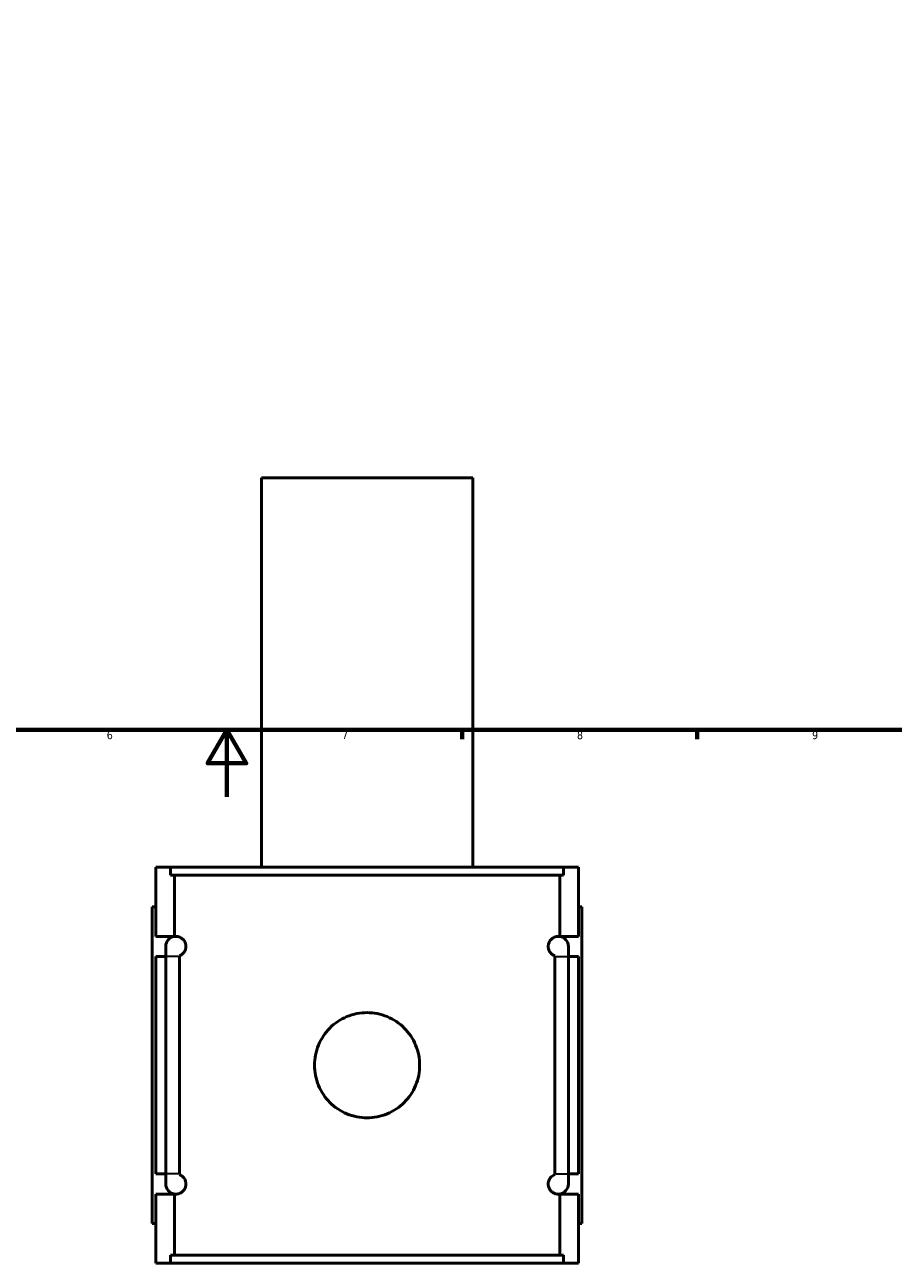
# Model space of a CAD drawing. Header units: millimetres. Extents: x -277 to 997, y -139 to 1157.
# Tile 3 of 7: x 360 to 619, y -139 to 230. Entities that reach past the tile are written whole.
import ezdxf

# ---------------------------------------------------------------- set-up
doc = ezdxf.new("R2010")
doc.units = ezdxf.units.MM
for name, color, linetype, lineweight in [('Border (ANSI)', 7, 'Continuous', 70), ('Visible (ANSI)', 7, 'Continuous', 50), ('Visible Narrow (ANSI)', 7, 'Continuous', 35)]:
    doc.layers.add(name, color=color, linetype=linetype, lineweight=lineweight)
doc.styles.add('Note Text (ANSI)', font='tahoma.ttf')

# ---------------------------------------------------------------- blocks, each defined once
blk = doc.blocks.new('Borders Default Border')
at = {"layer": 'Border (ANSI)'}
for p, q in [((490.58, 20), (490.58, 17.2)), ((560.67, 20), (560.67, 17.2))]:
    blk.add_line(p, q, dxfattribs=at)
at = {"layer": 'Border (ANSI)', "flags": 128}
for points in [[(20, 20), (20, 574), (821, 574), (821, 20), (20, 20)], [(420.5, 0), (420.5, 20), (414.73, 10), (426.27, 10), (420.5, 20)]]:
    blk.add_lwpolyline(points, dxfattribs=at)
at = {"layer": 'Border (ANSI)', "color": 5, "true_color": 0x0000ff, "char_height": 2.4, "attachment_point": 7, "style": 'Note Text (ANSI)'}
for s, insert in [('6', (384.69, 17.15)), ('7', (454.8, 17.2)), ('8', (524.84, 17.15)), ('9', (594.92, 17.15))]:
    blk.add_mtext(s, dxfattribs=dict(at, insert=insert))

msp = doc.modelspace()

# ---------------------------------------------------------------- linework, layer by layer
at = {"layer": 'Visible (ANSI)'}
for p, q in [((493.77, 95.03), (430.77, 95.03)), ((430.77, -20.97), (430.77, 95.03)), ((493.77, -20.97), (493.77, 95.03)), ((399.27, -20.97), (403.67, -20.97)), ((399.27, -41.57), (399.27, -20.97)), ((520.87, -20.97), (403.67, -20.97)), ((403.67, -23.33), (403.67, -20.97)), ((520.87, -20.97), (525.27, -20.97)), ((520.87, -20.97), (520.87, -23.33)), ((525.27, -41.57), (525.27, -20.97)), ((403.67, -23.33), (520.87, -23.33)), ((404.87, -41.57), (404.87, -23.33)), ((519.68, -41.57), (519.68, -23.33)), ((399.27, -32.77), (398.27, -32.77)), ((398.27, -127.17), (398.27, -32.77)), ((525.27, -32.77), (526.27, -32.77)), ((526.27, -127.17), (526.27, -32.77)), ((399.27, -41.57), (404.87, -41.57)), ((404.87, -41.6), (404.87, -41.57)), ((519.68, -41.6), (519.68, -41.57)), ((519.68, -41.57), (525.27, -41.57)), ((399.27, -112.37), (399.27, -47.57)), ((402.27, -47.57), (399.27, -47.57)), ((402.27, -44.57), (402.27, -47.57)), ((402.27, -112.37), (402.27, -47.57)), ((406.32, -47.57), (406.32, -112.37)), ((518.23, -112.37), (518.23, -47.57)), ((522.27, -47.57), (522.27, -44.57)), ((525.27, -47.57), (522.27, -47.57)), ((522.27, -47.57), (522.27, -112.37)), ((525.27, -112.37), (525.27, -47.57)), ((399.27, -112.37), (402.27, -112.37)), ((402.27, -112.37), (402.27, -115.37)), ((522.27, -112.37), (525.27, -112.37)), ((522.27, -115.37), (522.27, -112.37)), ((399.27, -138.97), (399.27, -118.37)), ((404.87, -118.37), (399.27, -118.37)), ((404.87, -118.37), (404.87, -118.34)), ((404.87, -136.61), (404.87, -118.37)), ((519.68, -118.37), (519.68, -118.34)), ((519.68, -136.61), (519.68, -118.37)), ((525.27, -118.37), (519.68, -118.37)), ((525.27, -138.97), (525.27, -118.37)), ((398.27, -127.17), (399.27, -127.17)), ((526.27, -127.17), (525.27, -127.17)), ((403.67, -138.97), (399.27, -138.97)), ((403.67, -136.61), (520.87, -136.61)), ((403.67, -138.97), (403.67, -136.61)), ((520.87, -138.97), (403.67, -138.97)), ((520.87, -136.61), (520.87, -138.97)), ((525.27, -138.97), (520.87, -138.97))]:
    msp.add_line(p, q, dxfattribs=at)
for centre, start, end in [((405.27, -44.57), 97.818, 180), ((519.27, -44.57), 0, 82.182), ((405.27, -115.37), 180, 262.182), ((519.27, -115.37), 277.818, 0)]:
    msp.add_arc(centre, 3, start, end, dxfattribs=at)
for points, knots in [([(404.87, -41.6), (405.07, -41.57), (405.31, -41.56), (405.94, -41.62), (406.35, -41.73), (406.97, -42.09), (407.19, -42.24), (407.62, -42.68), (407.84, -42.96), (408.08, -43.51), (408.15, -43.69), (408.22, -44), (408.24, -44.11), (408.27, -44.34), (408.27, -44.46), (408.27, -44.69), (408.27, -44.8), (408.24, -45.03), (408.22, -45.14), (408.15, -45.45), (408.08, -45.63), (407.84, -46.18), (407.62, -46.46), (407.19, -46.9), (406.97, -47.05), (406.62, -47.26), (406.47, -47.33), (406.32, -47.38)], [0.949283, 0.949283, 0.949283, 0.949283, 1.251906, 1.251906, 1.669208, 1.669208, 1.854084, 1.854084, 2.03896, 2.03896, 2.108164, 2.108164, 2.142767, 2.142767, 2.177369, 2.177369, 2.211971, 2.211971, 2.246573, 2.246573, 2.315777, 2.315777, 2.500653, 2.500653, 2.685529, 2.685529, 2.838017, 2.838017, 2.838017, 2.838017]), ([(518.23, -47.38), (518.08, -47.33), (517.92, -47.26), (517.57, -47.05), (517.36, -46.9), (516.92, -46.46), (516.7, -46.18), (516.46, -45.63), (516.4, -45.45), (516.33, -45.14), (516.31, -45.03), (516.28, -44.8), (516.27, -44.69), (516.27, -44.46), (516.28, -44.34), (516.31, -44.11), (516.33, -44), (516.4, -43.69), (516.46, -43.51), (516.7, -42.96), (516.92, -42.68), (517.36, -42.24), (517.57, -42.09), (518.2, -41.73), (518.61, -41.62), (519.23, -41.56), (519.47, -41.57), (519.68, -41.6)], [1.516429, 1.516429, 1.516429, 1.516429, 1.668927, 1.668927, 1.853799, 1.853799, 2.03867, 2.03867, 2.107874, 2.107874, 2.142476, 2.142476, 2.177077, 2.177077, 2.211679, 2.211679, 2.246281, 2.246281, 2.315484, 2.315484, 2.500356, 2.500356, 2.685228, 2.685228, 3.102459, 3.102459, 3.405157, 3.405157, 3.405157, 3.405157]), ([(477.95, -79.97), (477.95, -80.96), (477.86, -81.98), (477.46, -84.01), (477.15, -85.02), (476.35, -86.95), (475.86, -87.87), (474.71, -89.58), (474.05, -90.37), (472.67, -91.75), (471.88, -92.4), (470.18, -93.55), (469.25, -94.05), (467.32, -94.85), (466.31, -95.16), (464.28, -95.56), (463.26, -95.65), (461.28, -95.65), (460.26, -95.56), (458.23, -95.16), (457.22, -94.85), (455.29, -94.05), (454.37, -93.55), (452.66, -92.4), (451.88, -91.75), (450.49, -90.37), (449.84, -89.58), (448.69, -87.87), (448.19, -86.95), (447.39, -85.02), (447.09, -84.01), (446.69, -81.98), (446.59, -80.96), (446.59, -78.98), (446.69, -77.96), (447.09, -75.93), (447.39, -74.92), (448.19, -72.99), (448.69, -72.07), (449.84, -70.36), (450.49, -69.58), (451.88, -68.19), (452.66, -67.54), (454.37, -66.39), (455.29, -65.89), (457.22, -65.09), (458.23, -64.79), (460.26, -64.39), (461.28, -64.29), (463.26, -64.29), (464.28, -64.39), (466.31, -64.79), (467.32, -65.09), (469.25, -65.89), (470.18, -66.39), (471.88, -67.54), (472.67, -68.19), (474.05, -69.58), (474.71, -70.36), (475.86, -72.07), (476.35, -72.99), (477.15, -74.92), (477.46, -75.93), (477.86, -77.96), (477.95, -78.98), (477.95, -79.97)], [0, 0, 0, 0, 0.296921, 0.296921, 0.593842, 0.593842, 0.890763, 0.890763, 1.187685, 1.187685, 1.48455, 1.48455, 1.781416, 1.781416, 2.078282, 2.078282, 2.375148, 2.375148, 2.672014, 2.672014, 2.968879, 2.968879, 3.265745, 3.265745, 3.562611, 3.562611, 3.859532, 3.859532, 4.156453, 4.156453, 4.453374, 4.453374, 4.750295, 4.750295, 5.047217, 5.047217, 5.344138, 5.344138, 5.641059, 5.641059, 5.93798, 5.93798, 6.234846, 6.234846, 6.531712, 6.531712, 6.828577, 6.828577, 7.125443, 7.125443, 7.422309, 7.422309, 7.719175, 7.719175, 8.016041, 8.016041, 8.312906, 8.312906, 8.609827, 8.609827, 8.906749, 8.906749, 9.20367, 9.20367, 9.500591, 9.500591, 9.500591, 9.500591]), ([(406.32, -112.56), (406.47, -112.61), (406.62, -112.69), (406.97, -112.89), (407.19, -113.04), (407.62, -113.48), (407.84, -113.76), (408.08, -114.31), (408.15, -114.49), (408.22, -114.8), (408.24, -114.91), (408.27, -115.14), (408.27, -115.26), (408.27, -115.49), (408.27, -115.6), (408.24, -115.83), (408.22, -115.94), (408.15, -116.25), (408.08, -116.43), (407.84, -116.98), (407.62, -117.26), (407.19, -117.7), (406.97, -117.85), (406.35, -118.22), (405.94, -118.32), (405.31, -118.38), (405.07, -118.37), (404.87, -118.34)], [1.51672, 1.51672, 1.51672, 1.51672, 1.669208, 1.669208, 1.854084, 1.854084, 2.03896, 2.03896, 2.108164, 2.108164, 2.142767, 2.142767, 2.177369, 2.177369, 2.211971, 2.211971, 2.246573, 2.246573, 2.315777, 2.315777, 2.500653, 2.500653, 2.685529, 2.685529, 3.102831, 3.102831, 3.405455, 3.405455, 3.405455, 3.405455]), ([(519.68, -118.34), (519.47, -118.37), (519.23, -118.38), (518.61, -118.32), (518.2, -118.22), (517.57, -117.85), (517.36, -117.7), (516.92, -117.26), (516.7, -116.98), (516.46, -116.43), (516.4, -116.25), (516.33, -115.94), (516.31, -115.83), (516.28, -115.6), (516.27, -115.49), (516.27, -115.26), (516.28, -115.14), (516.31, -114.91), (516.33, -114.8), (516.4, -114.49), (516.46, -114.31), (516.7, -113.76), (516.92, -113.48), (517.36, -113.04), (517.57, -112.89), (517.92, -112.69), (518.08, -112.61), (518.23, -112.56)], [0.948997, 0.948997, 0.948997, 0.948997, 1.251695, 1.251695, 1.668927, 1.668927, 1.853799, 1.853799, 2.03867, 2.03867, 2.107874, 2.107874, 2.142476, 2.142476, 2.177077, 2.177077, 2.211679, 2.211679, 2.246281, 2.246281, 2.315484, 2.315484, 2.500356, 2.500356, 2.685228, 2.685228, 2.837725, 2.837725, 2.837725, 2.837725])]:
    msp.add_open_spline(points, degree=3, knots=knots, dxfattribs=at)
for points in [[(406.32, -47.38), (406.32, -47.45), (406.32, -47.51), (406.32, -47.57)], [(518.23, -47.57), (518.23, -47.51), (518.23, -47.45), (518.23, -47.38)], [(406.32, -112.37), (406.32, -112.43), (406.32, -112.5), (406.32, -112.56)], [(518.23, -112.56), (518.23, -112.5), (518.23, -112.43), (518.23, -112.37)]]:
    msp.add_open_spline(points, degree=3, dxfattribs=at)
at = {"layer": 'Visible Narrow (ANSI)'}
for p, q in [((406.04, -47.57), (402.29, -47.57)), ((518.5, -47.57), (522.26, -47.57)), ((406.04, -112.37), (402.29, -112.37)), ((518.5, -112.37), (522.26, -112.37))]:
    msp.add_line(p, q, dxfattribs=at)

# ---------------------------------------------------------------- block references
msp.add_blockref('Borders Default Border', (0, 0))

doc.saveas('drawing.dxf')
